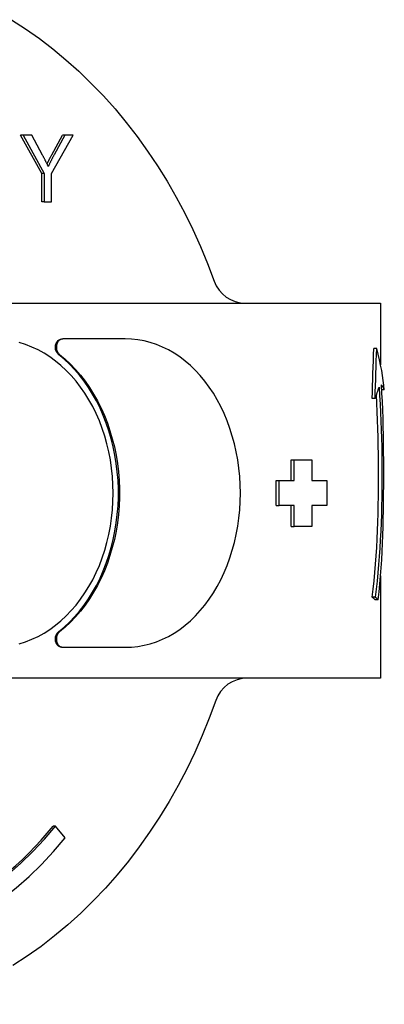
# Model space of a CAD drawing. Header units: millimetres. Extents: x 7 to 3694, y 32 to 425.
# Tile 11 of 11: x 326 to 347, y 362 to 421. Entities that reach past the tile are written whole.
import ezdxf

# ---------------------------------------------------------------- set-up
doc = ezdxf.new("R2010")
doc.units = ezdxf.units.MM
doc.layers.add('DETAIL', color=2, linetype='Continuous')

msp = doc.modelspace()

# ---------------------------------------------------------------- linework, layer by layer
at = {"layer": 'DETAIL'}
for p, q in [((326.941, 411.962), (325.678, 414.266)), ((325.821, 414.266), (325.678, 414.266)), ((326.348, 414.266), (325.821, 414.266)), ((325.821, 414.266), (327.085, 411.962)), ((326.995, 413.059), (326.348, 414.266)), ((327.519, 411.962), (328.828, 414.266)), ((327.543, 413.09), (328.18, 414.266)), ((328.323, 414.266), (327.687, 413.09)), ((328.323, 414.266), (328.18, 414.266)), ((328.828, 414.266), (328.323, 414.266)), ((326.941, 410.266), (326.941, 411.962)), ((327.085, 411.962), (326.941, 411.962)), ((327.085, 411.962), (327.085, 410.266)), ((327.519, 410.266), (327.519, 411.962)), ((327.085, 410.266), (326.941, 410.266)), ((327.085, 410.266), (327.519, 410.266)), ((293.117, 404.188), (336.805, 404.188)), ((338.633, 404.188), (340.376, 404.188)), ((340.376, 404.188), (344.49, 404.188)), ((344.49, 404.188), (347.25, 404.188)), ((347.25, 404.188), (347.25, 400.489)), ((328.146, 402.038), (328.209, 402.038)), ((331.943, 402.038), (328.209, 402.038)), ((347.02, 401.46), (346.839, 401.46)), ((347.473, 398.983), (347.324, 398.983)), ((346.922, 398.47), (346.745, 398.47)), ((341.89, 393.538), (341.89, 394.788)), ((341.89, 394.788), (342.065, 394.788)), ((342.065, 393.538), (342.065, 394.788)), ((342.065, 394.788), (343.138, 394.788)), ((343.138, 394.788), (343.138, 393.538)), ((340.992, 393.538), (341.165, 393.538)), ((340.992, 392.038), (340.992, 393.538)), ((341.165, 393.538), (342.065, 393.538)), ((341.165, 392.038), (341.165, 393.538)), ((343.138, 393.538), (344.026, 393.538)), ((344.026, 393.538), (344.026, 392.038)), ((340.992, 392.038), (341.165, 392.038)), ((342.065, 392.038), (341.165, 392.038)), ((341.89, 390.788), (341.89, 392.038)), ((342.065, 390.788), (342.065, 392.038)), ((343.138, 392.038), (343.138, 390.788)), ((344.026, 392.038), (343.138, 392.038)), ((341.89, 390.788), (342.065, 390.788)), ((343.138, 390.788), (342.065, 390.788)), ((347.25, 387.825), (347.25, 381.688)), ((346.925, 386.538), (346.748, 386.538)), ((347.109, 386.382), (346.923, 386.382)), ((328.146, 383.538), (328.209, 383.538)), ((328.209, 383.538), (331.943, 383.538)), ((336.805, 381.688), (293.117, 381.688)), ((340.376, 381.688), (338.778, 381.688)), ((344.49, 381.688), (340.376, 381.688)), ((347.25, 381.688), (344.49, 381.688)), ((327.774, 372.812), (327.631, 372.812)), ((328.353, 372.105), (327.774, 372.812))]:
    msp.add_line(p, q, dxfattribs=at)
at = {"layer": 'DETAIL', "flags": 128}
for points in [[(325.125, 421.191), (325.97, 420.643), (326.797, 420.058), (327.606, 419.438), (328.395, 418.783), (329.163, 418.094), (329.91, 417.373), (330.634, 416.62), (331.334, 415.836), (332.01, 415.023), (332.661, 414.181), (333.286, 413.312), (333.885, 412.416), (334.456, 411.495), (334.999, 410.551), (335.513, 409.583), (335.998, 408.595), (336.453, 407.586), (336.877, 406.558), (337.271, 405.513)], [(327.329, 412.382), (327.317, 412.411), (327.303, 412.44), (327.29, 412.469), (327.277, 412.498), (327.264, 412.526), (327.25, 412.555), (327.237, 412.583), (327.223, 412.612), (327.21, 412.64), (327.196, 412.669), (327.182, 412.697), (327.168, 412.725), (327.154, 412.753), (327.14, 412.781), (327.126, 412.81), (327.112, 412.837), (327.097, 412.865), (327.083, 412.893), (327.068, 412.921), (327.054, 412.949), (327.039, 412.976), (327.025, 413.004), (327.01, 413.032), (326.995, 413.059)], [(327.259, 412.536), (327.27, 412.557), (327.28, 412.578), (327.291, 412.6), (327.302, 412.622), (327.313, 412.643), (327.324, 412.665), (327.335, 412.688), (327.346, 412.71), (327.357, 412.733), (327.369, 412.755), (327.38, 412.778), (327.392, 412.801), (327.404, 412.824), (327.416, 412.848), (327.428, 412.871), (327.441, 412.895), (327.453, 412.919), (327.465, 412.942), (327.478, 412.967), (327.491, 412.991), (327.504, 413.015), (327.517, 413.04), (327.53, 413.065), (327.543, 413.09)], [(327.687, 413.09), (327.671, 413.061), (327.656, 413.032), (327.64, 413.003), (327.625, 412.974), (327.61, 412.944), (327.595, 412.915), (327.579, 412.886), (327.564, 412.857), (327.549, 412.827), (327.534, 412.798), (327.519, 412.769), (327.504, 412.739), (327.489, 412.71), (327.474, 412.68), (327.46, 412.651), (327.445, 412.621), (327.43, 412.592), (327.416, 412.562), (327.401, 412.532), (327.387, 412.502), (327.372, 412.472), (327.358, 412.442), (327.344, 412.412), (327.329, 412.382)], [(336.804, 404.186), (336.831, 404.186), (336.858, 404.186), (336.885, 404.186), (336.913, 404.186), (336.94, 404.187), (336.967, 404.187), (336.994, 404.187), (337.021, 404.187), (337.048, 404.187), (337.075, 404.187), (337.102, 404.187), (337.129, 404.187), (337.156, 404.187), (337.183, 404.188), (337.21, 404.188), (337.237, 404.188), (337.264, 404.188), (337.291, 404.188), (337.318, 404.189), (337.345, 404.189), (337.372, 404.189), (337.399, 404.189), (337.426, 404.19), (337.453, 404.19)], [(337.453, 404.192), (337.508, 404.192), (337.56, 404.193), (337.611, 404.193), (337.661, 404.193), (337.71, 404.194), (337.758, 404.194), (337.807, 404.194), (337.855, 404.194), (337.905, 404.194), (337.955, 404.194), (338.007, 404.193), (338.061, 404.193), (338.114, 404.193), (338.165, 404.192), (338.215, 404.192), (338.264, 404.191), (338.312, 404.191), (338.36, 404.19), (338.406, 404.19), (338.452, 404.189), (338.498, 404.189), (338.543, 404.189), (338.588, 404.188), (338.633, 404.188)], [(325.594, 383.755), (325.975, 383.876), (326.351, 384.023), (326.718, 384.195), (327.078, 384.393), (327.427, 384.616), (327.767, 384.862), (328.094, 385.132), (328.41, 385.425), (328.712, 385.738), (329, 386.073), (329.274, 386.427), (329.532, 386.8), (329.773, 387.191), (329.998, 387.597), (330.205, 388.02), (330.395, 388.456), (330.565, 388.904), (330.717, 389.365), (330.849, 389.835), (330.962, 390.314), (331.054, 390.8), (331.126, 391.292), (331.178, 391.788), (331.209, 392.288), (331.219, 392.788), (331.209, 393.289), (331.178, 393.788), (331.126, 394.285), (331.054, 394.777), (330.962, 395.263), (330.849, 395.742), (330.717, 396.212), (330.565, 396.672), (330.395, 397.121), (330.205, 397.557), (329.998, 397.979), (329.773, 398.386), (329.532, 398.777), (329.274, 399.15), (329, 399.504), (328.712, 399.838), (328.41, 400.152), (328.094, 400.445), (327.767, 400.714), (327.427, 400.961), (327.078, 401.183), (326.718, 401.381), (326.351, 401.554), (325.975, 401.701), (325.594, 401.822)], [(327.944, 401.112), (327.909, 401.142), (327.877, 401.177), (327.849, 401.217), (327.824, 401.26), (327.802, 401.306), (327.785, 401.355), (327.771, 401.407), (327.763, 401.46), (327.758, 401.513), (327.758, 401.567), (327.763, 401.621), (327.772, 401.674), (327.786, 401.725), (327.803, 401.774), (327.825, 401.82), (327.851, 401.863), (327.88, 401.902), (327.912, 401.937), (327.946, 401.967), (327.983, 401.992), (328.022, 402.012), (328.063, 402.027), (328.104, 402.035), (328.146, 402.038)], [(328.209, 402.038), (328.167, 402.035), (328.126, 402.027), (328.085, 402.012), (328.046, 401.992), (328.009, 401.967), (327.975, 401.937), (327.943, 401.902), (327.914, 401.863), (327.888, 401.82), (327.866, 401.774), (327.849, 401.725), (327.835, 401.674), (327.826, 401.621), (327.821, 401.567), (327.821, 401.513), (327.826, 401.46), (327.834, 401.407), (327.848, 401.355), (327.865, 401.306), (327.887, 401.26), (327.912, 401.217), (327.94, 401.177), (327.972, 401.142), (328.007, 401.112)], [(331.943, 383.538), (332.324, 383.552), (332.703, 383.593), (333.078, 383.66), (333.45, 383.755), (333.816, 383.876), (334.177, 384.023), (334.53, 384.195), (334.875, 384.393), (335.21, 384.616), (335.536, 384.862), (335.85, 385.132), (336.153, 385.425), (336.443, 385.738), (336.719, 386.073), (336.981, 386.427), (337.229, 386.8), (337.46, 387.191), (337.676, 387.597), (337.874, 388.02), (338.056, 388.456), (338.219, 388.904), (338.364, 389.365), (338.491, 389.835), (338.599, 390.314), (338.687, 390.8), (338.756, 391.292), (338.806, 391.788), (338.836, 392.288), (338.846, 392.788), (338.836, 393.289), (338.806, 393.788), (338.756, 394.285), (338.687, 394.777), (338.599, 395.263), (338.491, 395.742), (338.364, 396.212), (338.219, 396.672), (338.056, 397.121), (337.874, 397.557), (337.676, 397.979), (337.46, 398.386), (337.229, 398.777), (336.981, 399.15), (336.719, 399.504), (336.443, 399.838), (336.153, 400.152), (335.85, 400.445), (335.536, 400.714), (335.21, 400.961), (334.875, 401.183), (334.53, 401.381), (334.177, 401.554), (333.816, 401.701), (333.45, 401.822), (333.078, 401.917), (332.703, 401.984), (332.324, 402.025), (331.943, 402.038)], [(327.944, 384.465), (328.277, 384.743), (328.597, 385.043), (328.905, 385.364), (329.199, 385.706), (329.478, 386.067), (329.741, 386.446), (329.989, 386.843), (330.22, 387.257), (330.434, 387.685), (330.63, 388.128), (330.808, 388.583), (330.968, 389.05), (331.108, 389.528), (331.229, 390.014), (331.33, 390.508), (331.411, 391.008), (331.472, 391.513), (331.513, 392.022), (331.533, 392.533), (331.533, 393.044), (331.513, 393.555), (331.472, 394.063), (331.411, 394.569), (331.33, 395.069), (331.229, 395.563), (331.108, 396.049), (330.968, 396.526), (330.808, 396.993), (330.63, 397.449), (330.434, 397.891), (330.22, 398.32), (329.989, 398.733), (329.741, 399.131), (329.478, 399.51), (329.199, 399.871), (328.905, 400.213), (328.597, 400.534), (328.277, 400.834), (327.944, 401.112)], [(328.007, 401.112), (328.34, 400.834), (328.661, 400.534), (328.969, 400.213), (329.262, 399.871), (329.542, 399.51), (329.805, 399.131), (330.053, 398.733), (330.284, 398.32), (330.498, 397.891), (330.695, 397.449), (330.873, 396.993), (331.032, 396.526), (331.172, 396.049), (331.293, 395.563), (331.395, 395.069), (331.476, 394.569), (331.537, 394.063), (331.578, 393.555), (331.598, 393.044), (331.598, 392.533), (331.578, 392.022), (331.537, 391.513), (331.476, 391.008), (331.395, 390.508), (331.293, 390.014), (331.172, 389.528), (331.032, 389.05), (330.873, 388.583), (330.695, 388.128), (330.498, 387.685), (330.284, 387.257), (330.053, 386.843), (329.805, 386.446), (329.542, 386.067), (329.262, 385.706), (328.969, 385.364), (328.661, 385.043), (328.34, 384.743), (328.007, 384.465)], [(347.158, 399.152), (347.194, 398.642), (347.225, 398.132), (347.251, 397.62), (347.274, 397.107), (347.292, 396.594), (347.306, 396.081), (347.317, 395.568), (347.325, 395.057), (347.329, 394.547), (347.331, 394.04), (347.33, 393.534), (347.327, 393.027), (347.32, 392.52), (347.311, 392.014), (347.298, 391.508), (347.281, 391.002), (347.261, 390.498), (347.236, 389.995), (347.208, 389.494), (347.174, 388.995), (347.136, 388.498), (347.092, 388.004), (347.043, 387.512), (346.987, 387.023), (346.925, 386.538)], [(347.109, 386.382), (347.161, 386.858), (347.208, 387.336), (347.249, 387.818), (347.285, 388.303), (347.316, 388.789), (347.342, 389.279), (347.365, 389.77), (347.384, 390.263), (347.399, 390.758), (347.412, 391.255), (347.422, 391.752), (347.429, 392.251), (347.434, 392.75), (347.437, 393.249), (347.439, 393.749), (347.439, 394.249), (347.437, 394.751), (347.433, 395.254), (347.428, 395.758), (347.42, 396.263), (347.409, 396.768), (347.396, 397.272), (347.379, 397.776), (347.359, 398.279), (347.335, 398.78), (347.307, 399.28)], [(346.748, 386.538), (346.808, 387.03), (346.862, 387.525), (346.91, 388.023), (346.951, 388.524), (346.987, 389.026), (347.018, 389.531), (347.044, 390.038), (347.067, 390.546), (347.085, 391.055), (347.1, 391.564), (347.111, 392.074), (347.119, 392.584), (347.125, 393.093), (347.127, 393.601), (347.128, 394.108), (347.126, 394.616), (347.122, 395.124), (347.115, 395.634), (347.105, 396.144), (347.091, 396.653), (347.075, 397.163), (347.054, 397.671), (347.029, 398.178), (347.001, 398.684)], [(328.146, 383.538), (328.104, 383.541), (328.063, 383.55), (328.022, 383.564), (327.983, 383.584), (327.946, 383.61), (327.912, 383.64), (327.88, 383.675), (327.851, 383.714), (327.825, 383.757), (327.803, 383.803), (327.786, 383.852), (327.772, 383.903), (327.763, 383.956), (327.758, 384.01), (327.758, 384.064), (327.763, 384.117), (327.771, 384.17), (327.785, 384.221), (327.802, 384.27), (327.824, 384.317), (327.849, 384.36), (327.877, 384.399), (327.909, 384.435), (327.944, 384.465)], [(328.007, 384.465), (327.972, 384.435), (327.94, 384.399), (327.912, 384.36), (327.887, 384.317), (327.865, 384.27), (327.848, 384.221), (327.834, 384.17), (327.826, 384.117), (327.821, 384.064), (327.821, 384.01), (327.826, 383.956), (327.835, 383.903), (327.849, 383.852), (327.866, 383.803), (327.888, 383.757), (327.914, 383.714), (327.943, 383.675), (327.975, 383.64), (328.009, 383.61), (328.046, 383.584), (328.085, 383.564), (328.126, 383.55), (328.167, 383.541), (328.209, 383.538)], [(337.56, 381.686), (337.528, 381.686), (337.497, 381.686), (337.466, 381.687), (337.435, 381.687), (337.403, 381.687), (337.372, 381.688), (337.34, 381.688), (337.309, 381.688), (337.278, 381.689), (337.246, 381.689), (337.215, 381.689), (337.183, 381.689), (337.152, 381.689), (337.12, 381.69), (337.089, 381.69), (337.057, 381.69), (337.025, 381.69), (336.994, 381.69), (336.962, 381.69), (336.931, 381.69), (336.899, 381.69), (336.867, 381.69), (336.836, 381.69), (336.804, 381.69)], [(338.778, 381.688), (338.734, 381.688), (338.689, 381.688), (338.644, 381.688), (338.598, 381.687), (338.552, 381.687), (338.506, 381.686), (338.459, 381.686), (338.411, 381.685), (338.362, 381.684), (338.312, 381.684), (338.262, 381.683), (338.21, 381.683), (338.156, 381.682), (338.102, 381.682), (338.046, 381.682), (337.992, 381.681), (337.939, 381.681), (337.886, 381.681), (337.834, 381.682), (337.781, 381.682), (337.728, 381.682), (337.673, 381.683), (337.617, 381.683), (337.56, 381.684)], [(337.372, 380.348), (336.983, 379.29), (336.563, 378.249), (336.112, 377.226), (335.63, 376.224), (335.118, 375.244), (334.577, 374.286), (334.007, 373.352), (333.409, 372.444), (332.784, 371.562), (332.133, 370.708), (331.455, 369.882), (330.753, 369.086), (330.027, 368.322), (329.278, 367.589), (328.506, 366.89), (327.713, 366.225), (326.9, 365.595), (326.068, 365.001), (325.218, 364.444)]]:
    msp.add_lwpolyline(points, dxfattribs=at)
at = {"layer": 'DETAIL'}
for centre, start, end in [((339.153, 406.188), 199.73533, 270), ((339.26, 379.688), 90, 160.74679)]:
    msp.add_arc(centre, 2, start, end, dxfattribs=at)
for centre, major_axis, ratio, start_param, end_param in [((337.75, 329.8), (7.799, 116.16), 0.046699, 5.348023, 5.380325), ((337.75, 329.8), (8.004, 119.217), 0.046699, 5.329356, 5.360382), ((337.75, 410.039), (8.862, -14.04), 0.289551, 0.50388, 0.745174), ((337.75, 392.313), (9.2, 10.292), 0.313681, 5.599608, 5.680021), ((337.75, 401.684), (-9.734, 2.966), 0.188323, 3.272698, 3.398169), ((337.75, 388.388), (9.489, -2.645), 0.175511, 0.311835, 0.375389), ((337.75, 388.388), (-9.738, 2.714), 0.175511, 3.474705, 3.535684), ((313.583, 390.137), (0, -24.5), 0.819152, 5.639684, 7.068584), ((313.44, 390.137), (0, -24.5), 0.819152, 0.003572, 0.785398), ((313.583, 390.137), (0, -25.5), 0.819152, 5.639684, 7.068584)]:
    msp.add_ellipse(centre, major_axis=major_axis, ratio=ratio, start_param=start_param, end_param=end_param, dxfattribs=at)

doc.saveas('drawing.dxf')
